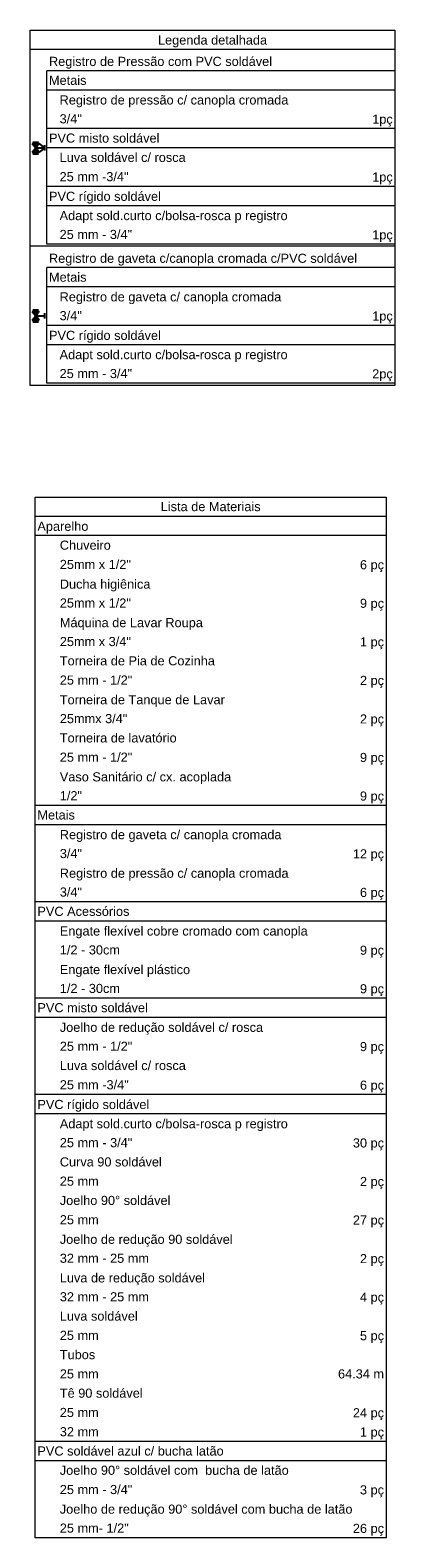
# Model space of a CAD drawing. Header units: millimetres. Extents: x 2642.3 to 2692.3, y 1463.2 to 1553.5.
# Tile 10 of 10: x 2683.5 to 2692.3, y 1516.8 to 1553.2. Entities that reach past the tile are written whole.
import ezdxf

# ---------------------------------------------------------------- set-up
doc = ezdxf.new("R2010")
doc.units = ezdxf.units.MM
doc.header["$MEASUREMENT"] = 0
doc.layers.add('DI-Tabelas', color=7, linetype='Continuous', lineweight=5)
doc.layers.add('Simbolos', color=5, linetype='Continuous')
doc.layers.add('Simbolos_int', color=2, linetype='Continuous')
doc.styles.add('Arial', font='txt')

msp = doc.modelspace()

# ---------------------------------------------------------------- hatches: boundary and pattern name
at = {"layer": 'Simbolos', "linetype": 'Continuous'}
for points in [[(2683.531, 1550.476), (2683.699, 1550.476), (2683.615, 1550.371)], [(2683.615, 1550.371), (2683.531, 1550.266), (2683.699, 1550.266)], [(2683.531, 1546.422), (2683.699, 1546.422), (2683.615, 1546.317)], [(2683.615, 1546.317), (2683.531, 1546.212), (2683.699, 1546.212)]]:
    msp.add_hatch(color=7, dxfattribs=at).paths.add_polyline_path(points)

# ---------------------------------------------------------------- linework, layer by layer
at = {"layer": 'DI-Tabelas'}
for p, q in [((2683.481, 1552.747), (2683.481, 1553.212)), ((2683.481, 1553.212), (2692.275, 1553.212)), ((2692.275, 1553.212), (2692.275, 1552.747)), ((2692.275, 1552.747), (2683.481, 1552.747)), ((2683.481, 1547.995), (2683.481, 1552.747)), ((2692.275, 1552.747), (2692.275, 1547.995)), ((2692.275, 1552.232), (2683.884, 1552.232)), ((2683.884, 1551.767), (2683.884, 1552.232)), ((2692.275, 1552.232), (2692.275, 1551.767)), ((2692.275, 1551.767), (2683.884, 1551.767)), ((2683.884, 1551.301), (2683.884, 1551.767)), ((2692.275, 1551.767), (2692.275, 1551.301)), ((2683.884, 1550.836), (2683.884, 1551.301)), ((2692.275, 1551.301), (2692.275, 1550.836)), ((2689.849, 1550.836), (2683.884, 1550.836)), ((2683.884, 1550.371), (2683.884, 1550.836)), ((2692.275, 1550.836), (2689.849, 1550.836)), ((2692.275, 1550.836), (2692.275, 1550.371)), ((2692.275, 1550.371), (2683.884, 1550.371)), ((2683.884, 1549.906), (2683.884, 1550.371)), ((2692.275, 1550.371), (2692.275, 1549.906)), ((2683.884, 1549.441), (2683.884, 1549.906)), ((2692.275, 1549.906), (2692.275, 1549.441)), ((2689.849, 1549.441), (2683.884, 1549.441)), ((2683.884, 1548.975), (2683.884, 1549.441)), ((2692.275, 1549.441), (2689.849, 1549.441)), ((2692.275, 1549.441), (2692.275, 1548.975)), ((2692.275, 1548.975), (2683.884, 1548.975)), ((2683.884, 1548.51), (2683.884, 1548.975)), ((2692.275, 1548.975), (2692.275, 1548.51)), ((2683.884, 1548.045), (2683.884, 1548.51)), ((2692.275, 1548.51), (2692.275, 1548.045)), ((2683.834, 1547.995), (2683.481, 1547.995)), ((2683.481, 1544.639), (2683.481, 1547.995)), ((2692.275, 1547.995), (2683.834, 1547.995)), ((2689.849, 1548.045), (2683.884, 1548.045)), ((2692.275, 1548.045), (2689.849, 1548.045)), ((2692.275, 1547.995), (2692.275, 1544.639)), ((2692.275, 1547.48), (2683.884, 1547.48)), ((2683.884, 1547.015), (2683.884, 1547.48)), ((2692.275, 1547.48), (2692.275, 1547.015)), ((2692.275, 1547.015), (2683.884, 1547.015)), ((2683.884, 1546.549), (2683.884, 1547.015)), ((2692.275, 1547.015), (2692.275, 1546.549)), ((2683.884, 1546.084), (2683.884, 1546.549)), ((2692.275, 1546.549), (2692.275, 1546.084)), ((2688.936, 1546.084), (2683.884, 1546.084)), ((2683.884, 1545.619), (2683.884, 1546.084)), ((2692.275, 1546.084), (2688.936, 1546.084)), ((2692.275, 1546.084), (2692.275, 1545.619)), ((2692.275, 1545.619), (2683.884, 1545.619)), ((2683.884, 1545.154), (2683.884, 1545.619)), ((2692.275, 1545.619), (2692.275, 1545.154)), ((2683.884, 1544.689), (2683.884, 1545.154)), ((2692.275, 1545.154), (2692.275, 1544.689)), ((2683.834, 1544.639), (2683.481, 1544.639)), ((2692.275, 1544.639), (2683.834, 1544.639)), ((2688.936, 1544.689), (2683.884, 1544.689)), ((2692.275, 1544.689), (2688.936, 1544.689)), ((2683.604, 1541.476), (2683.604, 1541.941)), ((2683.604, 1541.941), (2692.065, 1541.941)), ((2692.065, 1541.941), (2692.065, 1541.476)), ((2692.065, 1541.476), (2683.604, 1541.476)), ((2683.604, 1541.011), (2683.604, 1541.476)), ((2692.065, 1541.476), (2692.065, 1541.011)), ((2692.065, 1541.011), (2683.604, 1541.011)), ((2683.604, 1540.546), (2683.604, 1541.011)), ((2692.065, 1541.011), (2692.065, 1540.546)), ((2683.604, 1540.081), (2683.604, 1540.546)), ((2692.065, 1540.546), (2692.065, 1540.081)), ((2683.604, 1539.615), (2683.604, 1540.081)), ((2692.065, 1540.081), (2692.065, 1539.615)), ((2683.604, 1539.15), (2683.604, 1539.615)), ((2692.065, 1539.615), (2692.065, 1539.15)), ((2683.604, 1538.685), (2683.604, 1539.15)), ((2692.065, 1539.15), (2692.065, 1538.685)), ((2683.604, 1538.22), (2683.604, 1538.685)), ((2692.065, 1538.685), (2692.065, 1538.22)), ((2683.604, 1537.755), (2683.604, 1538.22)), ((2692.065, 1538.22), (2692.065, 1537.755)), ((2683.604, 1537.289), (2683.604, 1537.755)), ((2692.065, 1537.755), (2692.065, 1537.289)), ((2683.604, 1536.824), (2683.604, 1537.289)), ((2692.065, 1537.289), (2692.065, 1536.824)), ((2683.604, 1536.359), (2683.604, 1536.824)), ((2692.065, 1536.824), (2692.065, 1536.359)), ((2683.604, 1535.894), (2683.604, 1536.359)), ((2692.065, 1536.359), (2692.065, 1535.894)), ((2683.604, 1535.429), (2683.604, 1535.894)), ((2692.065, 1535.894), (2692.065, 1535.429)), ((2683.604, 1534.963), (2683.604, 1535.429)), ((2692.065, 1535.429), (2692.065, 1534.963)), ((2683.604, 1534.498), (2683.604, 1534.963)), ((2692.065, 1534.963), (2692.065, 1534.498)), ((2684.145, 1534.498), (2683.604, 1534.498)), ((2683.604, 1534.033), (2683.604, 1534.498)), ((2688.991, 1534.498), (2684.145, 1534.498)), ((2692.065, 1534.498), (2688.991, 1534.498)), ((2692.065, 1534.498), (2692.065, 1534.033)), ((2692.065, 1534.033), (2683.604, 1534.033)), ((2683.604, 1533.568), (2683.604, 1534.033)), ((2692.065, 1534.033), (2692.065, 1533.568)), ((2683.604, 1533.103), (2683.604, 1533.568)), ((2692.065, 1533.568), (2692.065, 1533.103)), ((2683.604, 1532.637), (2683.604, 1533.103)), ((2692.065, 1533.103), (2692.065, 1532.637)), ((2683.604, 1532.172), (2683.604, 1532.637)), ((2692.065, 1532.637), (2692.065, 1532.172)), ((2684.145, 1532.172), (2683.604, 1532.172)), ((2683.604, 1531.707), (2683.604, 1532.172)), ((2688.991, 1532.172), (2684.145, 1532.172)), ((2692.065, 1532.172), (2688.991, 1532.172)), ((2692.065, 1532.172), (2692.065, 1531.707)), ((2692.065, 1531.707), (2683.604, 1531.707)), ((2683.604, 1531.242), (2683.604, 1531.707)), ((2692.065, 1531.707), (2692.065, 1531.242)), ((2683.604, 1530.777), (2683.604, 1531.242)), ((2692.065, 1531.242), (2692.065, 1530.777)), ((2683.604, 1530.311), (2683.604, 1530.777)), ((2692.065, 1530.777), (2692.065, 1530.311)), ((2683.604, 1529.846), (2683.604, 1530.311)), ((2692.065, 1530.311), (2692.065, 1529.846)), ((2684.145, 1529.846), (2683.604, 1529.846)), ((2683.604, 1529.381), (2683.604, 1529.846)), ((2688.991, 1529.846), (2684.145, 1529.846)), ((2692.065, 1529.846), (2688.991, 1529.846)), ((2692.065, 1529.846), (2692.065, 1529.381)), ((2692.065, 1529.381), (2683.604, 1529.381)), ((2683.604, 1528.916), (2683.604, 1529.381)), ((2692.065, 1529.381), (2692.065, 1528.916)), ((2683.604, 1528.451), (2683.604, 1528.916)), ((2692.065, 1528.916), (2692.065, 1528.451)), ((2683.604, 1527.985), (2683.604, 1528.451)), ((2692.065, 1528.451), (2692.065, 1527.985)), ((2683.604, 1527.52), (2683.604, 1527.985)), ((2692.065, 1527.985), (2692.065, 1527.52)), ((2684.145, 1527.52), (2683.604, 1527.52)), ((2683.604, 1527.055), (2683.604, 1527.52)), ((2688.991, 1527.52), (2684.145, 1527.52)), ((2692.065, 1527.52), (2688.991, 1527.52)), ((2692.065, 1527.52), (2692.065, 1527.055)), ((2692.065, 1527.055), (2683.604, 1527.055)), ((2683.604, 1526.59), (2683.604, 1527.055)), ((2692.065, 1527.055), (2692.065, 1526.59)), ((2683.604, 1526.125), (2683.604, 1526.59)), ((2692.065, 1526.59), (2692.065, 1526.125)), ((2683.604, 1525.659), (2683.604, 1526.125)), ((2692.065, 1526.125), (2692.065, 1525.659)), ((2683.604, 1525.194), (2683.604, 1525.659)), ((2692.065, 1525.659), (2692.065, 1525.194)), ((2683.604, 1524.729), (2683.604, 1525.194)), ((2692.065, 1525.194), (2692.065, 1524.729)), ((2683.604, 1524.264), (2683.604, 1524.729)), ((2692.065, 1524.729), (2692.065, 1524.264)), ((2683.604, 1523.799), (2683.604, 1524.264)), ((2692.065, 1524.264), (2692.065, 1523.799)), ((2683.604, 1523.333), (2683.604, 1523.799)), ((2692.065, 1523.799), (2692.065, 1523.333)), ((2683.604, 1522.868), (2683.604, 1523.333)), ((2692.065, 1523.333), (2692.065, 1522.868)), ((2683.604, 1522.403), (2683.604, 1522.868)), ((2692.065, 1522.868), (2692.065, 1522.403)), ((2683.604, 1521.938), (2683.604, 1522.403)), ((2692.065, 1522.403), (2692.065, 1521.938)), ((2683.604, 1521.473), (2683.604, 1521.938)), ((2692.065, 1521.938), (2692.065, 1521.473)), ((2683.604, 1521.007), (2683.604, 1521.473)), ((2692.065, 1521.473), (2692.065, 1521.007)), ((2683.604, 1520.542), (2683.604, 1521.007)), ((2692.065, 1521.007), (2692.065, 1520.542)), ((2683.604, 1520.077), (2683.604, 1520.542)), ((2692.065, 1520.542), (2692.065, 1520.077)), ((2683.604, 1519.612), (2683.604, 1520.077)), ((2692.065, 1520.077), (2692.065, 1519.612)), ((2683.604, 1519.147), (2683.604, 1519.612)), ((2692.065, 1519.612), (2692.065, 1519.147)), ((2684.145, 1519.147), (2683.604, 1519.147)), ((2683.604, 1518.681), (2683.604, 1519.147)), ((2688.991, 1519.147), (2684.145, 1519.147)), ((2692.065, 1519.147), (2688.991, 1519.147)), ((2692.065, 1519.147), (2692.065, 1518.681)), ((2692.065, 1518.681), (2683.604, 1518.681)), ((2683.604, 1518.216), (2683.604, 1518.681)), ((2692.065, 1518.681), (2692.065, 1518.216)), ((2683.604, 1517.751), (2683.604, 1518.216)), ((2692.065, 1518.216), (2692.065, 1517.751)), ((2683.604, 1517.286), (2683.604, 1517.751)), ((2692.065, 1517.751), (2692.065, 1517.286)), ((2683.604, 1516.821), (2683.604, 1517.286)), ((2692.065, 1517.286), (2692.065, 1516.821)), ((2684.145, 1516.821), (2683.604, 1516.821)), ((2688.991, 1516.821), (2684.145, 1516.821)), ((2692.065, 1516.821), (2688.991, 1516.821))]:
    msp.add_line(p, q, dxfattribs=at)
at = {"layer": 'Simbolos', "color": 7}
for p, q in [((2683.531, 1550.476), (2683.615, 1550.371)), ((2683.531, 1550.476), (2683.699, 1550.476)), ((2683.531, 1550.266), (2683.615, 1550.371)), ((2683.699, 1550.476), (2683.614, 1550.371)), ((2683.615, 1550.371), (2683.834, 1550.371)), ((2683.699, 1550.266), (2683.615, 1550.371)), ((2683.834, 1550.371), (2683.699, 1550.476)), ((2683.834, 1550.371), (2683.699, 1550.266)), ((2683.834, 1550.308), (2683.834, 1550.434)), ((2683.531, 1550.266), (2683.699, 1550.266)), ((2683.531, 1546.422), (2683.699, 1546.422)), ((2683.531, 1546.422), (2683.615, 1546.317)), ((2683.531, 1546.212), (2683.615, 1546.317)), ((2683.699, 1546.422), (2683.614, 1546.317)), ((2683.615, 1546.317), (2683.834, 1546.317)), ((2683.699, 1546.212), (2683.615, 1546.317)), ((2683.834, 1546.254), (2683.834, 1546.38)), ((2683.531, 1546.212), (2683.699, 1546.212))]:
    msp.add_line(p, q, dxfattribs=at)
at = {"layer": 'Simbolos_int', "color": 7}
for p, q in [((2683.547, 1550.512), (2683.681, 1550.512)), ((2683.547, 1550.23), (2683.681, 1550.23)), ((2683.547, 1546.458), (2683.681, 1546.458)), ((2683.547, 1546.175), (2683.681, 1546.175))]:
    msp.add_line(p, q, dxfattribs=at)

# ---------------------------------------------------------------- texts
at = {"layer": 'DI-Tabelas', "char_height": 0.22, "line_spacing_factor": 0.6, "style": 'Arial'}
for s, insert, width, attachment_point in [('Legenda detalhada', (2687.878, 1552.797), 5.13838, 8), ('Registro de Pressão com PVC soldável', (2683.934, 1552.282), 10.50469, 7), ('Metais', (2683.934, 1551.889), 1.76719, 7), ('   Registro de pressão c/ canopla cromada', (2683.934, 1551.351), 11.27256, 7), ('   3/4"', (2683.934, 1550.959), 1.54717, 7), ('1pç', (2692.225, 1550.886), 0.96738, 9), ('PVC misto soldável', (2683.934, 1550.494), 5.20195, 7), ('   Luva soldável c/ rosca', (2683.934, 1550.028), 6.43652, 7), ('   25 mm -3/4"', (2683.934, 1549.563), 3.74736, 7), ('1pç', (2692.225, 1549.491), 0.96738, 9), ('PVC rígido soldável', (2683.934, 1549.025), 5.26934, 7), ('   Adapt sold.curto c/bolsa-rosca p registro', (2683.934, 1548.56), 11.23857, 7), ('   25 mm - 3/4"', (2683.934, 1548.168), 3.91406, 7), ('1pç', (2692.225, 1548.095), 0.96738, 9), ('Registro de gaveta c/canopla cromada c/PVC soldável', (2683.934, 1547.53), 14.50781, 7), ('Metais', (2683.934, 1547.137), 1.76719, 7), ('   Registro de gaveta c/ canopla cromada', (2683.934, 1546.599), 10.93945, 7), ('   3/4"', (2683.934, 1546.207), 1.54717, 7), ('1pç', (2692.225, 1546.134), 0.96738, 9), ('PVC rígido soldável', (2683.934, 1545.669), 5.26934, 7), ('   Adapt sold.curto c/bolsa-rosca p registro', (2683.934, 1545.204), 11.23857, 7), ('   25 mm - 3/4"', (2683.934, 1544.811), 3.91406, 7), ('2pç', (2692.225, 1544.739), 0.96738, 9), ('Lista de Materiais', (2687.834, 1541.599), 4.70215, 8), ('Aparelho', (2683.654, 1541.061), 2.40176, 7), ('Chuveiro', (2684.195, 1540.668), 2.40117, 7), ('25mm x 1/2"', (2684.195, 1540.203), 3.34746, 7), ('6 pç', (2692.015, 1540.131), 1.13408, 9), ('Ducha higiênica', (2684.195, 1539.665), 4.26943, 7), ('25mm x 1/2"', (2684.195, 1539.273), 3.34746, 7), ('9 pç', (2692.015, 1539.2), 1.13408, 9), ('Máquina de Lavar Roupa', (2684.195, 1538.735), 6.73799, 7), ('25mm x 3/4"', (2684.195, 1538.342), 3.34746, 7), ('1 pç', (2692.015, 1538.27), 1.13408, 9), ('Torneira de Pia de Cozinha', (2684.195, 1537.877), 7.3043, 7), ('25 mm - 1/2"', (2684.195, 1537.412), 3.41396, 7), ('2 pç', (2692.015, 1537.339), 1.13408, 9), ('Torneira de Tanque de Lavar', (2684.195, 1536.874), 7.77158, 7), ('25mmx 3/4"', (2684.195, 1536.482), 3.18076, 7), ('2 pç', (2692.015, 1536.409), 1.13408, 9), ('Torneira de lavatório', (2684.195, 1536.016), 5.50283, 7), ('25 mm - 1/2"', (2684.195, 1535.551), 3.41396, 7), ('9 pç', (2692.015, 1535.479), 1.13408, 9), ('Vaso Sanitário c/ cx. acoplada', (2684.195, 1535.013), 8.07129, 7), ('1/2"', (2684.195, 1534.621), 1.04707, 7), ('9 pç', (2692.015, 1534.548), 1.13408, 9), ('Metais', (2683.654, 1534.156), 1.76719, 7), ('Registro de gaveta c/ canopla cromada', (2684.195, 1533.618), 10.43936, 7), ('3/4"', (2684.195, 1533.225), 1.04707, 7), ('12 pç', (2692.015, 1533.153), 1.46777, 9), ('Registro de pressão c/ canopla cromada', (2684.195, 1532.687), 10.77246, 7), ('3/4"', (2684.195, 1532.295), 1.04707, 7), ('6 pç', (2692.015, 1532.222), 1.13408, 9), ('PVC Acessórios', (2683.654, 1531.83), 4.33477, 7), ('Engate flexível cobre cromado com canopla', (2684.195, 1531.292), 11.67305, 7), ('1/2 - 30cm', (2684.195, 1530.899), 2.83447, 7), ('9 pç', (2692.015, 1530.827), 1.13408, 9), ('Engate flexível plástico', (2684.195, 1530.361), 6.13682, 7), ('1/2 - 30cm', (2684.195, 1529.969), 2.83447, 7), ('9 pç', (2692.015, 1529.896), 1.13408, 9), ('PVC misto soldável', (2683.654, 1529.504), 5.20195, 7), ('Joelho de redução soldável c/ rosca', (2684.195, 1528.966), 9.57246, 7), ('25 mm - 1/2"', (2684.195, 1528.573), 3.41396, 7), ('9 pç', (2692.015, 1528.501), 1.13408, 9), ('Luva soldável c/ rosca', (2684.195, 1528.108), 5.93643, 7), ('25 mm -3/4"', (2684.195, 1527.643), 3.24727, 7), ('6 pç', (2692.015, 1527.57), 1.13408, 9), ('PVC rígido soldável', (2683.654, 1527.105), 5.26934, 7), ('Adapt sold.curto c/bolsa-rosca p registro', (2684.195, 1526.64), 10.73848, 7), ('25 mm - 3/4"', (2684.195, 1526.247), 3.41396, 7), ('30 pç', (2692.015, 1526.175), 1.46777, 9), ('Curva 90 soldável', (2684.195, 1525.782), 4.80264, 7), ('25 mm', (2684.195, 1525.317), 1.83369, 7), ('Joelho 90%%d soldável', (2684.195, 1524.852), 5.18936, 7), ('2 pç', (2692.015, 1525.244), 1.13408, 9), ('25 mm', (2684.195, 1524.386), 1.83369, 7), ('27 pç', (2692.015, 1524.314), 1.46777, 9), ('Joelho de redução 90 soldável', (2684.195, 1523.849), 8.13926, 7), ('32 mm - 25 mm', (2684.195, 1523.456), 4.20059, 7), ('2 pç', (2692.015, 1523.383), 1.13408, 9), ('Luva de redução soldável', (2684.195, 1522.918), 6.83818, 7), ('32 mm - 25 mm', (2684.195, 1522.526), 4.20059, 7), ('4 pç', (2692.015, 1522.453), 1.13408, 9), ('Luva soldável', (2684.195, 1522.06), 3.66914, 7), ('25 mm', (2684.195, 1521.595), 1.83369, 7), ('5 pç', (2692.015, 1521.523), 1.13408, 9), ('Tubos', (2684.195, 1521.13), 1.66758, 7), ('25 mm', (2684.195, 1520.665), 1.83369, 7), ('64.34 m', (2692.015, 1520.665), 2.16797, 9), ('Tê 90 soldável', (2684.195, 1520.2), 3.90234, 7), ('25 mm', (2684.195, 1519.734), 1.83369, 7), ('24 pç', (2692.015, 1519.662), 1.46777, 9), ('32 mm', (2684.195, 1519.269), 1.83369, 7), ('1 pç', (2692.015, 1519.197), 1.13408, 9), ('PVC soldável azul c/ bucha latão', (2683.654, 1518.804), 8.77178, 7), ('Joelho 90%%d soldável com  bucha de latão', (2684.195, 1518.339), 10.75957, 7), ('25 mm - 3/4"', (2684.195, 1517.874), 3.41396, 7), ('3 pç', (2692.015, 1517.801), 1.13408, 9), ('Joelho de redução 90%%d soldável com bucha de latão', (2684.195, 1517.336), 13.76191, 7), ('25 mm- 1/2"', (2684.195, 1516.943), 3.24727, 7), ('26 pç', (2692.015, 1516.871), 1.46777, 9)]:
    msp.add_mtext(s, dxfattribs=dict(at, insert=insert, width=width, attachment_point=attachment_point))

doc.saveas('drawing.dxf')
